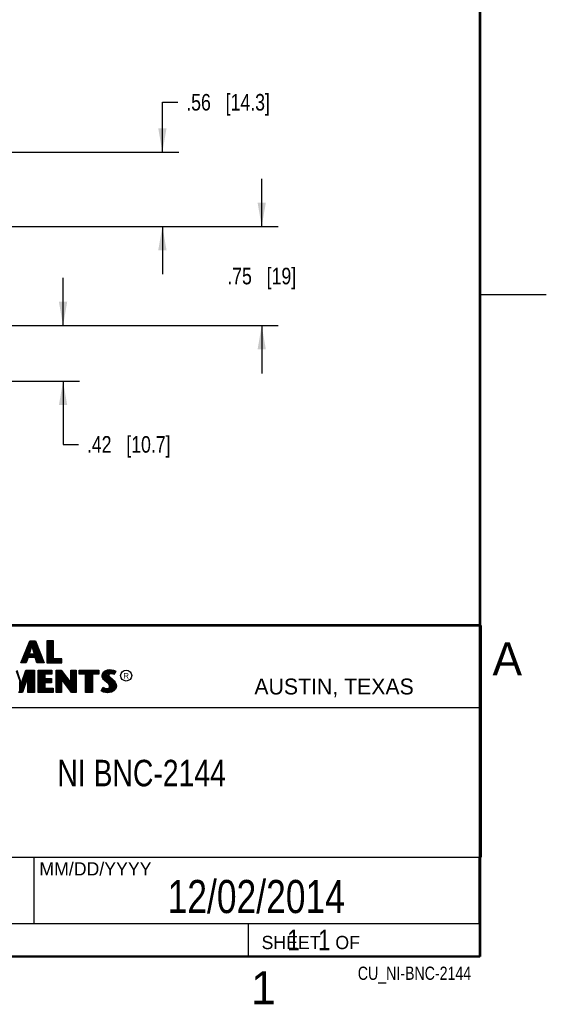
# Model space of a CAD drawing. Header units: inches. Extents: x 0 to 34, y 0 to 22.
# Tile 33 of 38: x 30 to 34, y 0.1 to 7.6. Entities that reach past the tile are written whole.
import ezdxf

# ---------------------------------------------------------------- set-up
doc = ezdxf.new("R2010")
doc.units = ezdxf.units.IN
doc.header["$LTSCALE"] = 1.87
doc.header["$MEASUREMENT"] = 0
doc.layers.get('0').update_dxf_attribs({"linetype": 'CONTINUOUS'})
for name, color, linetype in [('DETAIL', 7, 'CONTINUOUS'), ('DIMENSIONS', 7, 'CONTINUOUS'), ('NOTE', 7, 'CONTINUOUS')]:
    doc.layers.add(name, color=color, linetype=linetype)
doc.styles.get("Standard").update_dxf_attribs({"font": 'txt', "width": 0.8})
doc.styles.add('TEXTSTYLE_2', font='txt')
doc.dimstyles.new('DIMSTYLE_1', dxfattribs={"dimtxt": 0.125, "dimasz": 0.18, "dimexe": 0.125, "dimexo": 0.0625, "dimgap": 0.0625, "dimtad": 0, "dimtih": 1, "dimtoh": 1, "dimzin": 4, "dimdsep": 46, "dimtxsty": 'STANDARD', "dimblk": '_FILLED', "dimblk1": '_FILLED', "dimblk2": '_FILLED', "dimcen": 0.09, "dimadec": 0, "dimazin": 0, "dimtp": 0.001, "dimtm": 0.001, "dimtfac": 1, "dimtofl": 0, "dimtmove": 0, "dimatfit": 3, "dimldrblk": '_FILLED', "dimfxl": 1, "dimtolj": 1, "dimtzin": 4, "dimarcsym": 0})

# ---------------------------------------------------------------- blocks, each defined once
blk = doc.blocks.new('_FILLED')
at = {"color": 0, "linetype": 'BYBLOCK'}
blk.add_solid([(0, 0), (-1, 0.174), (-1, -0.174)], dxfattribs=at)
blk = doc.blocks.new('*D6')
at = {"layer": 'DIMENSIONS', "color": 2, "linetype": 'CONTINUOUS'}
for p, q in [((31.8512, 6.0135), (31.8512, 6.3735)), ((24.6059, 6.0135), (31.9762, 6.0135)), ((24.6059, 5.264), (31.9762, 5.264)), ((31.8512, 5.264), (31.8512, 4.904))]:
    blk.add_line(p, q, dxfattribs=at)
at = {"layer": 'DIMENSIONS', "color": 2, "linetype": 'CONTINUOUS', "xscale": 0.18, "yscale": 0.18, "zscale": 0.18}
for p, rotation in [((31.8512, 6.0135), 270), ((31.8512, 5.264), 90)]:
    blk.add_blockref('_FILLED', p, dxfattribs=dict(at, rotation=rotation))
at = {"layer": 'DIMENSIONS', "color": 2, "linetype": 'CONTINUOUS', "insert": (31.8512, 5.7012), "char_height": 0.125, "width": 0.825, "attachment_point": 2, "line_spacing_factor": 0.9}
blk.add_mtext('.75{\\Ftxt.shx;\\W1.000000;\\H0.125000; }[19]', dxfattribs=at)
blk = doc.blocks.new('*D7')
at = {"layer": 'DIMENSIONS', "color": 2, "linetype": 'CONTINUOUS'}
for p, q in [((31.1012, 6.5745), (31.1012, 6.9511)), ((31.1012, 6.9511), (31.2187, 6.9511)), ((29.6637, 6.5745), (31.2262, 6.5745)), ((24.6059, 6.0135), (31.2262, 6.0135)), ((31.1012, 6.0135), (31.1012, 5.6535))]:
    blk.add_line(p, q, dxfattribs=at)
at = {"layer": 'DIMENSIONS', "color": 2, "linetype": 'CONTINUOUS', "xscale": 0.18, "yscale": 0.18, "zscale": 0.18}
for p, rotation in [((31.1012, 6.5745), 270), ((31.1012, 6.0135), 90)]:
    blk.add_blockref('_FILLED', p, dxfattribs=dict(at, rotation=rotation))
at = {"layer": 'DIMENSIONS', "color": 2, "linetype": 'CONTINUOUS', "insert": (31.2812, 7.0136), "char_height": 0.125, "width": 1.025, "attachment_point": 1, "line_spacing_factor": 0.9}
blk.add_mtext('.56{\\Ftxt.shx;\\W1.000000;\\H0.125000; }[14.3]', dxfattribs=at)
blk = doc.blocks.new('*D8')
at = {"layer": 'DIMENSIONS', "color": 2, "linetype": 'CONTINUOUS'}
for p, q in [((30.3512, 5.264), (30.3512, 5.624)), ((24.6059, 5.264), (30.4762, 5.264)), ((29.6637, 4.8445), (30.4762, 4.8445)), ((30.3512, 4.8445), (30.3512, 4.3674)), ((30.3512, 4.3674), (30.4687, 4.3674))]:
    blk.add_line(p, q, dxfattribs=at)
at = {"layer": 'DIMENSIONS', "color": 2, "linetype": 'CONTINUOUS', "xscale": 0.18, "yscale": 0.18, "zscale": 0.18}
for p, rotation in [((30.3512, 5.264), 270), ((30.3512, 4.8445), 90)]:
    blk.add_blockref('_FILLED', p, dxfattribs=dict(at, rotation=rotation))
at = {"layer": 'DIMENSIONS', "color": 2, "linetype": 'CONTINUOUS', "insert": (30.5312, 4.4299), "char_height": 0.125, "width": 1.025, "attachment_point": 1, "line_spacing_factor": 0.9}
blk.add_mtext('.42{\\Ftxt.shx;\\W1.000000;\\H0.125000; }[10.7]', dxfattribs=at)

msp = doc.modelspace()

# ---------------------------------------------------------------- linework, layer by layer
at = {"color": 2, "linetype": 'CONTINUOUS'}
for p, q in [((33.5, 5.5), (34, 5.5)), ((28.3793, 3.0003), (33.5093, 3.0003)), ((33.5093, 3.0003), (33.5093, 1.2503)), ((30.0324, 2.7167), (30.1013, 2.8851)), ((30.0397, 2.7216), (30.1045, 2.8802)), ((30.0858, 2.7618), (30.0858, 2.8345)), ((30.0905, 2.7787), (30.1121, 2.8486)), ((30.0925, 2.7618), (30.0925, 2.8509)), ((30.0971, 2.7836), (30.1157, 2.8438)), ((30.0992, 2.807), (30.0992, 2.8673)), ((30.1013, 2.8851), (30.1438, 2.8851)), ((30.1045, 2.8802), (30.1404, 2.8802)), ((30.106, 2.8287), (30.106, 2.8802)), ((30.1121, 2.8486), (30.1199, 2.8486)), ((30.1127, 2.8486), (30.1127, 2.8802)), ((30.1157, 2.8438), (30.1162, 2.8438)), ((30.1162, 2.8438), (30.1325, 2.7836)), ((30.1194, 2.8486), (30.1194, 2.8802)), ((30.1199, 2.8486), (30.1389, 2.7787)), ((30.1261, 2.8259), (30.1261, 2.8802)), ((30.1328, 2.8013), (30.1328, 2.8802)), ((30.1395, 2.7618), (30.1395, 2.8802)), ((30.1404, 2.8802), (30.2006, 2.7216)), ((30.1438, 2.8851), (30.2077, 2.7167)), ((30.1462, 2.7548), (30.1462, 2.8649)), ((30.1529, 2.7349), (30.1529, 2.8472)), ((30.1597, 2.7216), (30.1597, 2.8295)), ((30.2795, 2.8851), (30.2287, 2.8851)), ((30.2287, 2.8851), (30.2287, 2.7167)), ((30.2747, 2.8802), (30.2336, 2.8802)), ((30.2336, 2.8802), (30.2336, 2.7216)), ((30.2402, 2.7216), (30.2402, 2.8802)), ((30.2469, 2.7216), (30.2469, 2.8802)), ((30.2536, 2.7216), (30.2536, 2.8802)), ((30.2603, 2.7216), (30.2603, 2.8802)), ((30.267, 2.7216), (30.267, 2.8802)), ((30.2747, 2.7432), (30.2747, 2.8802)), ((30.2795, 2.7481), (30.2795, 2.8851)), ((30.0523, 2.7216), (30.0523, 2.7524)), ((30.059, 2.7216), (30.059, 2.7688)), ((30.0657, 2.7216), (30.0657, 2.7852)), ((30.0852, 2.7618), (30.069, 2.7216)), ((30.0885, 2.7569), (30.0723, 2.7167)), ((30.0724, 2.73), (30.0724, 2.8016)), ((30.0791, 2.7467), (30.0791, 2.818)), ((30.1439, 2.7618), (30.0852, 2.7618)), ((30.1404, 2.7569), (30.0885, 2.7569)), ((30.1389, 2.7787), (30.0905, 2.7787)), ((30.1325, 2.7836), (30.0971, 2.7836)), ((30.0992, 2.7618), (30.0992, 2.7787)), ((30.106, 2.7618), (30.106, 2.7787)), ((30.1127, 2.7618), (30.1127, 2.7787)), ((30.1194, 2.7618), (30.1194, 2.7787)), ((30.1261, 2.7618), (30.1261, 2.7787)), ((30.1328, 2.7618), (30.1328, 2.7787)), ((30.1539, 2.7167), (30.1404, 2.7569)), ((30.1574, 2.7216), (30.1439, 2.7618)), ((30.1664, 2.7216), (30.1664, 2.8118)), ((30.1731, 2.7216), (30.1731, 2.7942)), ((30.1798, 2.7216), (30.1798, 2.7765)), ((30.1865, 2.7216), (30.1865, 2.7588)), ((30.0723, 2.7167), (30.0324, 2.7167)), ((30.069, 2.7216), (30.0397, 2.7216)), ((30.0456, 2.7216), (30.0456, 2.7359)), ((30.2077, 2.7167), (30.1539, 2.7167)), ((30.2006, 2.7216), (30.1574, 2.7216)), ((30.1932, 2.7216), (30.1932, 2.7411)), ((30.2287, 2.7167), (30.3412, 2.7167)), ((30.2336, 2.7216), (30.3363, 2.7216)), ((30.2737, 2.7216), (30.2737, 2.7432)), ((30.3363, 2.7432), (30.2747, 2.7432)), ((30.3412, 2.7481), (30.2795, 2.7481)), ((30.2805, 2.7216), (30.2805, 2.7432)), ((30.2872, 2.7216), (30.2872, 2.7432)), ((30.2939, 2.7216), (30.2939, 2.7432)), ((30.3006, 2.7216), (30.3006, 2.7432)), ((30.3073, 2.7216), (30.3073, 2.7432)), ((30.314, 2.7216), (30.314, 2.7432)), ((30.3207, 2.7216), (30.3207, 2.7432)), ((30.3274, 2.7216), (30.3274, 2.7432)), ((30.3363, 2.7216), (30.3363, 2.7432)), ((30.3412, 2.7167), (30.3412, 2.7481)), ((29.9975, 2.6584), (30.0362, 2.5443)), ((30.001, 2.6632), (30.0361, 2.5598)), ((30.0361, 2.5598), (30.0693, 2.6632)), ((30.0362, 2.5443), (30.0729, 2.6584)), ((30.0906, 2.6424), (30.0422, 2.4996)), ((30.0857, 2.6128), (30.0457, 2.4947)), ((30.0587, 2.5482), (30.0587, 2.6142)), ((30.0654, 2.568), (30.0654, 2.6351)), ((30.0693, 2.6632), (30.1367, 2.6632)), ((30.0721, 2.5879), (30.0721, 2.656)), ((30.0729, 2.6584), (30.1319, 2.6584)), ((30.0788, 2.6077), (30.0788, 2.6584)), ((30.0855, 2.6275), (30.0855, 2.6584)), ((30.0857, 2.4947), (30.0857, 2.6128)), ((30.0906, 2.6424), (30.0923, 2.6584)), ((30.0906, 2.4996), (30.0906, 2.6424)), ((30.099, 2.4996), (30.099, 2.6584)), ((30.1057, 2.4996), (30.1057, 2.6584)), ((30.1124, 2.4996), (30.1124, 2.6584)), ((30.1191, 2.4996), (30.1191, 2.6584)), ((30.1258, 2.4996), (30.1258, 2.6584)), ((30.1319, 2.6584), (30.1319, 2.4996)), ((30.1367, 2.6632), (30.1367, 2.4947)), ((30.1633, 2.6632), (30.2653, 2.6632)), ((30.1633, 2.4947), (30.1633, 2.6632)), ((30.1682, 2.6584), (30.2604, 2.6584)), ((30.1682, 2.4996), (30.1682, 2.6584)), ((30.1728, 2.4996), (30.1728, 2.6584)), ((30.1795, 2.4996), (30.1795, 2.6584)), ((30.1862, 2.4996), (30.1862, 2.6584)), ((30.1929, 2.4996), (30.1929, 2.6584)), ((30.1996, 2.4996), (30.1996, 2.6584)), ((30.2064, 2.4996), (30.2064, 2.6584)), ((30.2604, 2.6366), (30.209, 2.6366)), ((30.209, 2.6366), (30.209, 2.5936)), ((30.2131, 2.6366), (30.2131, 2.6584)), ((30.2653, 2.6318), (30.2138, 2.6318)), ((30.2138, 2.6318), (30.2138, 2.5985)), ((30.2198, 2.6366), (30.2198, 2.6584)), ((30.2265, 2.6366), (30.2265, 2.6584)), ((30.2332, 2.6366), (30.2332, 2.6584)), ((30.2399, 2.6366), (30.2399, 2.6584)), ((30.2466, 2.6366), (30.2466, 2.6584)), ((30.2533, 2.6366), (30.2533, 2.6584)), ((30.2604, 2.6584), (30.2604, 2.6366)), ((30.2653, 2.6632), (30.2653, 2.6318)), ((30.2995, 2.6633), (30.3363, 2.6633)), ((30.2995, 2.4947), (30.2995, 2.6633)), ((30.3044, 2.6584), (30.3339, 2.6584)), ((30.3044, 2.4996), (30.3044, 2.6584)), ((30.307, 2.4996), (30.307, 2.6584)), ((30.3137, 2.4996), (30.3137, 2.6584)), ((30.3204, 2.4996), (30.3204, 2.6584)), ((30.3272, 2.4996), (30.3272, 2.6584)), ((30.3339, 2.6584), (30.4141, 2.5527)), ((30.3343, 2.608), (30.3339, 2.6584)), ((30.4177, 2.4996), (30.3343, 2.608)), ((30.3343, 2.608), (30.3343, 2.4996)), ((30.3363, 2.6633), (30.4092, 2.5672)), ((30.3406, 2.5998), (30.3406, 2.6496)), ((30.3473, 2.5911), (30.3473, 2.6408)), ((30.354, 2.5824), (30.354, 2.6319)), ((30.3607, 2.5737), (30.3607, 2.6231)), ((30.3674, 2.5649), (30.3674, 2.6142)), ((30.3741, 2.5562), (30.3741, 2.6054)), ((30.4092, 2.6633), (30.4493, 2.6633)), ((30.4092, 2.5672), (30.4092, 2.6633)), ((30.4141, 2.6584), (30.4444, 2.6584)), ((30.4141, 2.5527), (30.4141, 2.6584)), ((30.4211, 2.4996), (30.4211, 2.6584)), ((30.4278, 2.4996), (30.4278, 2.6584)), ((30.4345, 2.4996), (30.4345, 2.6584)), ((30.4413, 2.4996), (30.4413, 2.6584)), ((30.4444, 2.6584), (30.4444, 2.4996)), ((30.4493, 2.6633), (30.4493, 2.4947)), ((30.4728, 2.6631), (30.6211, 2.6631)), ((30.4728, 2.6317), (30.4728, 2.6631)), ((30.5214, 2.6317), (30.4728, 2.6317)), ((30.4776, 2.6583), (30.6162, 2.6583)), ((30.4776, 2.6366), (30.4776, 2.6583)), ((30.5263, 2.6366), (30.4776, 2.6366)), ((30.4815, 2.6366), (30.4815, 2.6583)), ((30.4882, 2.6366), (30.4882, 2.6583)), ((30.495, 2.6366), (30.495, 2.6583)), ((30.5017, 2.6366), (30.5017, 2.6583)), ((30.5084, 2.6366), (30.5084, 2.6583)), ((30.5151, 2.6366), (30.5151, 2.6583)), ((30.5214, 2.4947), (30.5214, 2.6317)), ((30.5218, 2.6366), (30.5218, 2.6583)), ((30.5263, 2.6366), (30.5285, 2.6583)), ((30.5263, 2.4996), (30.5263, 2.6366)), ((30.5352, 2.4996), (30.5352, 2.6583)), ((30.5419, 2.4996), (30.5419, 2.6583)), ((30.5486, 2.4996), (30.5486, 2.6583)), ((30.5554, 2.4996), (30.5554, 2.6583)), ((30.5621, 2.4996), (30.5621, 2.6583)), ((30.5676, 2.6366), (30.5688, 2.6583)), ((30.6162, 2.6366), (30.5676, 2.6366)), ((30.5676, 2.6366), (30.5676, 2.4996)), ((30.6211, 2.6317), (30.5724, 2.6317)), ((30.5724, 2.6317), (30.5724, 2.4947)), ((30.5755, 2.6366), (30.5755, 2.6583)), ((30.5822, 2.6366), (30.5822, 2.6583)), ((30.5889, 2.6366), (30.5889, 2.6583)), ((30.5956, 2.6366), (30.5956, 2.6583)), ((30.6023, 2.6366), (30.6023, 2.6583)), ((30.609, 2.6366), (30.609, 2.6583)), ((30.6162, 2.6583), (30.6162, 2.6366)), ((30.6211, 2.6631), (30.6211, 2.6317)), ((30.6458, 2.621), (30.6487, 2.6355)), ((30.6469, 2.61), (30.6458, 2.621)), ((30.6507, 2.6002), (30.6469, 2.61)), ((30.6487, 2.6355), (30.6577, 2.6488)), ((30.6507, 2.6208), (30.6533, 2.6336)), ((30.6517, 2.6112), (30.6507, 2.6208)), ((30.6551, 2.6025), (30.6517, 2.6112)), ((30.6533, 2.6336), (30.6612, 2.6454)), ((30.656, 2.5999), (30.656, 2.6377)), ((30.6577, 2.6488), (30.6695, 2.6575)), ((30.6612, 2.6454), (30.6719, 2.6532)), ((30.6627, 2.5927), (30.6627, 2.6465)), ((30.6695, 2.6575), (30.6863, 2.6642)), ((30.6695, 2.586), (30.6695, 2.6514)), ((30.6719, 2.6532), (30.6875, 2.6594)), ((30.6762, 2.5804), (30.6762, 2.6549)), ((30.6829, 2.5748), (30.6829, 2.6576)), ((30.6863, 2.6642), (30.7049, 2.6662)), ((30.6875, 2.6594), (30.705, 2.6613)), ((30.6917, 2.629), (30.6896, 2.6596)), ((30.6896, 2.5692), (30.6912, 2.6242)), ((30.6917, 2.629), (30.6912, 2.6242)), ((30.6912, 2.6242), (30.6928, 2.6171)), ((30.6949, 2.634), (30.6917, 2.629)), ((30.6928, 2.6171), (30.6999, 2.6083)), ((30.6995, 2.6373), (30.6949, 2.634)), ((30.6965, 2.6274), (30.6962, 2.6245)), ((30.6962, 2.6245), (30.6973, 2.6193)), ((30.6963, 2.635), (30.6963, 2.6604)), ((30.6963, 2.563), (30.6963, 2.6128)), ((30.6985, 2.6306), (30.6965, 2.6274)), ((30.6973, 2.6193), (30.7034, 2.6118)), ((30.7017, 2.6329), (30.6985, 2.6306)), ((30.7056, 2.6392), (30.6995, 2.6373)), ((30.6999, 2.6083), (30.7224, 2.5896)), ((30.7066, 2.6344), (30.7017, 2.6329)), ((30.703, 2.6384), (30.703, 2.6611)), ((30.703, 2.5548), (30.703, 2.6058)), ((30.7034, 2.6118), (30.7257, 2.5932)), ((30.7049, 2.6662), (30.7173, 2.6653)), ((30.705, 2.6613), (30.7166, 2.6605)), ((30.7117, 2.6398), (30.7056, 2.6392)), ((30.7118, 2.6349), (30.7066, 2.6344)), ((30.7097, 2.6396), (30.7097, 2.661)), ((30.7179, 2.6395), (30.7117, 2.6398)), ((30.7173, 2.6346), (30.7118, 2.6349)), ((30.7164, 2.6396), (30.7164, 2.6605)), ((30.7166, 2.6605), (30.7296, 2.6577)), ((30.7173, 2.6653), (30.7309, 2.6624)), ((30.726, 2.6329), (30.7173, 2.6346)), ((30.7272, 2.6376), (30.7179, 2.6395)), ((30.7231, 2.6385), (30.7231, 2.6591)), ((30.7306, 2.6315), (30.726, 2.6329)), ((30.7327, 2.6359), (30.7272, 2.6376)), ((30.7296, 2.6577), (30.7375, 2.655)), ((30.7299, 2.6368), (30.7299, 2.6576)), ((30.7353, 2.6286), (30.7306, 2.6315)), ((30.7309, 2.6624), (30.7393, 2.6595)), ((30.7333, 2.6355), (30.7327, 2.6359)), ((30.742, 2.6529), (30.7333, 2.6355)), ((30.7486, 2.6552), (30.7353, 2.6286)), ((30.7366, 2.642), (30.7366, 2.6553)), ((30.7375, 2.655), (30.742, 2.6529)), ((30.7393, 2.6595), (30.7486, 2.6552)), ((30.0251, 2.4996), (30.0251, 2.5769)), ((30.0318, 2.4996), (30.0318, 2.5572)), ((30.0386, 2.4996), (30.0386, 2.5515)), ((30.0453, 2.5086), (30.0453, 2.5724)), ((30.052, 2.5284), (30.052, 2.5933)), ((30.209, 2.5936), (30.2595, 2.5936)), ((30.2595, 2.5718), (30.209, 2.5718)), ((30.209, 2.5718), (30.209, 2.5214)), ((30.2131, 2.5718), (30.2131, 2.5936)), ((30.2138, 2.5985), (30.2644, 2.5985)), ((30.2644, 2.5669), (30.2138, 2.5669)), ((30.2138, 2.5669), (30.2138, 2.5263)), ((30.2198, 2.5718), (30.2198, 2.5936)), ((30.2265, 2.5718), (30.2265, 2.5936)), ((30.2332, 2.5718), (30.2332, 2.5936)), ((30.2399, 2.5718), (30.2399, 2.5936)), ((30.2466, 2.5718), (30.2466, 2.5936)), ((30.2533, 2.5718), (30.2533, 2.5936)), ((30.2595, 2.5936), (30.2595, 2.5718)), ((30.2644, 2.5985), (30.2644, 2.5669)), ((30.4153, 2.4947), (30.3392, 2.5937)), ((30.3392, 2.5937), (30.3392, 2.4947)), ((30.3809, 2.5475), (30.3809, 2.5966)), ((30.3876, 2.5388), (30.3876, 2.5877)), ((30.3943, 2.5301), (30.3943, 2.5789)), ((30.401, 2.5213), (30.401, 2.57)), ((30.4077, 2.5126), (30.4077, 2.5612)), ((30.4144, 2.5039), (30.4144, 2.5523)), ((30.638, 2.5073), (30.653, 2.535)), ((30.6559, 2.5927), (30.6507, 2.6002)), ((30.653, 2.535), (30.6594, 2.5304)), ((30.6597, 2.5958), (30.6551, 2.6025)), ((30.6661, 2.5825), (30.6559, 2.5927)), ((30.6594, 2.5304), (30.6658, 2.5272)), ((30.6637, 2.5918), (30.6597, 2.5958)), ((30.6694, 2.5861), (30.6637, 2.5918)), ((30.6892, 2.5631), (30.6661, 2.5825)), ((30.6925, 2.5667), (30.6694, 2.5861)), ((30.6968, 2.5556), (30.6892, 2.5631)), ((30.7006, 2.5587), (30.6925, 2.5667)), ((30.6939, 2.5261), (30.6988, 2.5295)), ((30.7011, 2.5487), (30.6968, 2.5556)), ((30.6988, 2.5295), (30.7017, 2.5342)), ((30.7056, 2.5506), (30.7006, 2.5587)), ((30.7031, 2.5414), (30.7011, 2.5487)), ((30.7017, 2.5342), (30.7031, 2.5414)), ((30.7024, 2.5261), (30.7063, 2.5323)), ((30.7081, 2.5416), (30.7056, 2.5506)), ((30.7063, 2.5323), (30.7081, 2.5416)), ((30.7097, 2.4997), (30.7097, 2.6002)), ((30.7164, 2.5006), (30.7164, 2.5946)), ((30.7224, 2.5896), (30.7283, 2.5837)), ((30.7231, 2.5049), (30.7231, 2.5889)), ((30.7257, 2.5932), (30.7318, 2.5872)), ((30.7283, 2.5837), (30.7342, 2.5776)), ((30.7299, 2.5074), (30.7299, 2.5821)), ((30.7318, 2.5872), (30.7379, 2.5808)), ((30.7342, 2.5776), (30.7407, 2.5692)), ((30.7366, 2.5148), (30.7366, 2.5745)), ((30.7379, 2.5808), (30.7448, 2.5718)), ((30.7407, 2.5692), (30.7455, 2.5596)), ((30.7471, 2.5321), (30.7421, 2.521)), ((30.7433, 2.5222), (30.7455, 2.5596)), ((30.7448, 2.5718), (30.7501, 2.5614)), ((30.7455, 2.5596), (30.7478, 2.5521)), ((30.7518, 2.5307), (30.7463, 2.5183)), ((30.7486, 2.5419), (30.7471, 2.5321)), ((30.7478, 2.5521), (30.7486, 2.5419)), ((30.7501, 2.5614), (30.7527, 2.553)), ((30.7535, 2.5417), (30.7518, 2.5307)), ((30.7527, 2.553), (30.7535, 2.5417)), ((30.0457, 2.4947), (30.0135, 2.4947)), ((30.0422, 2.4996), (30.0169, 2.4996)), ((30.1367, 2.4947), (30.0857, 2.4947)), ((30.1319, 2.4996), (30.0906, 2.4996)), ((30.2759, 2.4947), (30.1633, 2.4947)), ((30.271, 2.4996), (30.1682, 2.4996)), ((30.209, 2.5214), (30.271, 2.5214)), ((30.2131, 2.4996), (30.2131, 2.5214)), ((30.2138, 2.5263), (30.2759, 2.5263)), ((30.2198, 2.4996), (30.2198, 2.5214)), ((30.2265, 2.4996), (30.2265, 2.5214)), ((30.2332, 2.4996), (30.2332, 2.5214)), ((30.2399, 2.4996), (30.2399, 2.5214)), ((30.2466, 2.4996), (30.2466, 2.5214)), ((30.2533, 2.4996), (30.2533, 2.5214)), ((30.26, 2.4996), (30.26, 2.5214)), ((30.2668, 2.4996), (30.2668, 2.5214)), ((30.271, 2.5214), (30.271, 2.4996)), ((30.2759, 2.5263), (30.2759, 2.4947)), ((30.3392, 2.4947), (30.2995, 2.4947)), ((30.3343, 2.4996), (30.3044, 2.4996)), ((30.4493, 2.4947), (30.4153, 2.4947)), ((30.4444, 2.4996), (30.4177, 2.4996)), ((30.5724, 2.4947), (30.5214, 2.4947)), ((30.5676, 2.4996), (30.5263, 2.4996)), ((30.6475, 2.5009), (30.638, 2.5073)), ((30.6444, 2.5088), (30.6547, 2.5278)), ((30.6498, 2.5052), (30.6444, 2.5088)), ((30.6568, 2.4971), (30.6475, 2.5009)), ((30.6493, 2.5054), (30.6493, 2.518)), ((30.6582, 2.5018), (30.6498, 2.5052)), ((30.6547, 2.5278), (30.6569, 2.5262)), ((30.656, 2.5023), (30.6569, 2.5262)), ((30.6704, 2.4942), (30.6568, 2.4971)), ((30.6569, 2.5262), (30.6639, 2.5227)), ((30.6713, 2.499), (30.6582, 2.5018)), ((30.6627, 2.5008), (30.6627, 2.5231)), ((30.6639, 2.5227), (30.6731, 2.5196)), ((30.6658, 2.5272), (30.6742, 2.5243)), ((30.6695, 2.4993), (30.6695, 2.5208)), ((30.682, 2.4925), (30.6704, 2.4942)), ((30.6824, 2.4974), (30.6713, 2.499)), ((30.6731, 2.5196), (30.6816, 2.5186)), ((30.6742, 2.5243), (30.6817, 2.5235)), ((30.6762, 2.4983), (30.6762, 2.5192)), ((30.6816, 2.5186), (30.6898, 2.5192)), ((30.6817, 2.5235), (30.6887, 2.524)), ((30.6904, 2.4922), (30.682, 2.4925)), ((30.6902, 2.4971), (30.6824, 2.4974)), ((30.6829, 2.4973), (30.6829, 2.5184)), ((30.6887, 2.524), (30.6939, 2.5261)), ((30.6896, 2.497), (30.6896, 2.5192)), ((30.6898, 2.5192), (30.6962, 2.5217)), ((30.7152, 2.5004), (30.6902, 2.4971)), ((30.7167, 2.4957), (30.6904, 2.4922)), ((30.6962, 2.5217), (30.7024, 2.5261)), ((30.6963, 2.4979), (30.6963, 2.5218)), ((30.703, 2.4988), (30.703, 2.5266)), ((30.7322, 2.51), (30.7152, 2.5004)), ((30.7353, 2.5061), (30.7167, 2.4957)), ((30.7421, 2.521), (30.7322, 2.51)), ((30.7463, 2.5183), (30.7353, 2.5061)), ((28.7231, 2.38), (33.5, 2.38)), ((28.3793, 1.2503), (33.5093, 1.2503)), ((30.13, 1.2499), (33.49, 1.2499)), ((30.13, 1.2499), (30.13, 0.7499)), ((33.49, 1.2499), (33.49, 0.7499)), ((28.38, 0.75), (33.5, 0.75)), ((30.13, 0.7499), (33.49, 0.7499)), ((31.75, 0.75), (33.5, 0.75)), ((31.75, 0.75), (31.75, 0.5)), ((33.5, 0.75), (33.5, 0.5)), ((31.75, 0.5), (33.5, 0.5)), ((32.4953, 0.5017), (33.4953, 0.5017)), ((32.4953, 0.5017), (32.4953, 0.5012)), ((32.4953, 0.5012), (33.4953, 0.5012)), ((33.4953, 0.5017), (33.4953, 0.5012))]:
    msp.add_line(p, q, dxfattribs=at)
at = {"color": 7, "linetype": 'CONTINUOUS', "const_width": 0.02}
for points in [[(33.5, 0.5), (33.5, 21.5)], [(25.58, 3), (33.5, 3)], [(0.5, 0.5), (33.5, 0.5)]]:
    msp.add_lwpolyline(points, dxfattribs=at)
at = {"color": 2, "linetype": 'CONTINUOUS'}
msp.add_circle((30.8277, 2.6214), 0.0416, dxfattribs=at)

# ---------------------------------------------------------------- texts
at = {"color": 2, "linetype": 'CONTINUOUS', "attachment_point": 1, "line_spacing_factor": 0.9, "style": 'TEXTSTYLE_2'}
for s, insert, char_height, width in [('A', (33.5939, 2.8728), 0.25, 0.25), ('R', (30.8076, 2.6413), 0.042, 0.041979), ('AUSTIN, TEXAS', (31.7957, 2.599), 0.12, 1.56), ('MM/DD/YYYY', (30.1721, 1.2121), 0.1, 1), ('SHEET   OF', (31.8499, 0.6557), 0.1, 1), ('1', (31.7706, 0.389), 0.25, 0.25)]:
    msp.add_mtext(s, dxfattribs=dict(at, insert=insert, char_height=char_height, width=width))
at = {"layer": 'DETAIL', "color": 7, "linetype": 'CONTINUOUS', "insert": (31.8125, 0.7031), "char_height": 0.15625, "width": 1.25, "attachment_point": 1, "line_spacing_factor": 0.9}
msp.add_mtext('     1   1', dxfattribs=at)
at = {"layer": 'DETAIL', "color": 2, "linetype": 'CONTINUOUS', "insert": (33.4328, 0.4236), "char_height": 0.1, "width": 1.12, "attachment_point": 3, "line_spacing_factor": 0.9}
msp.add_mtext('CU_NI-BNC-2144', dxfattribs=at)
at = {"layer": 'NOTE', "color": 7, "linetype": 'CONTINUOUS', "attachment_point": 2, "line_spacing_factor": 0.9}
for s, insert, char_height, width in [('NI BNC-2144 \\P ', (30.9443, 1.9853), 0.2, 1.92), ('12/02/2014', (31.81, 1.078), 0.25, 2)]:
    msp.add_mtext(s, dxfattribs=dict(at, insert=insert, char_height=char_height, width=width))

# ---------------------------------------------------------------- dimensions: what is measured, and where the dimension line sits
at = {"layer": 'DIMENSIONS', "color": 2, "linetype": 'CONTINUOUS'}
for base, p1, p2, angle, picture, middle in [((31.1012, 6.0135), (29.6012, 6.5745), (24.5434, 6.0135), 270, '*D7', (31.7937, 6.9511)), ((31.8512, 5.264), (24.5434, 6.0135), (24.5434, 5.264), 270, '*D6', (31.8512, 5.6387)), ((30.3512, 5.264), (29.6012, 4.8445), (24.5434, 5.264), 90, '*D8', (31.0437, 4.3674))]:
    dim = msp.add_linear_dim(base=base, p1=p1, p2=p2, angle=angle, dimstyle='DIMSTYLE_1', dxfattribs=at)
    dim.commit()
    dim.dimension.update_dxf_attribs({"geometry": picture, "text_midpoint": middle, "dimtype": 160})

doc.saveas('drawing.dxf')
